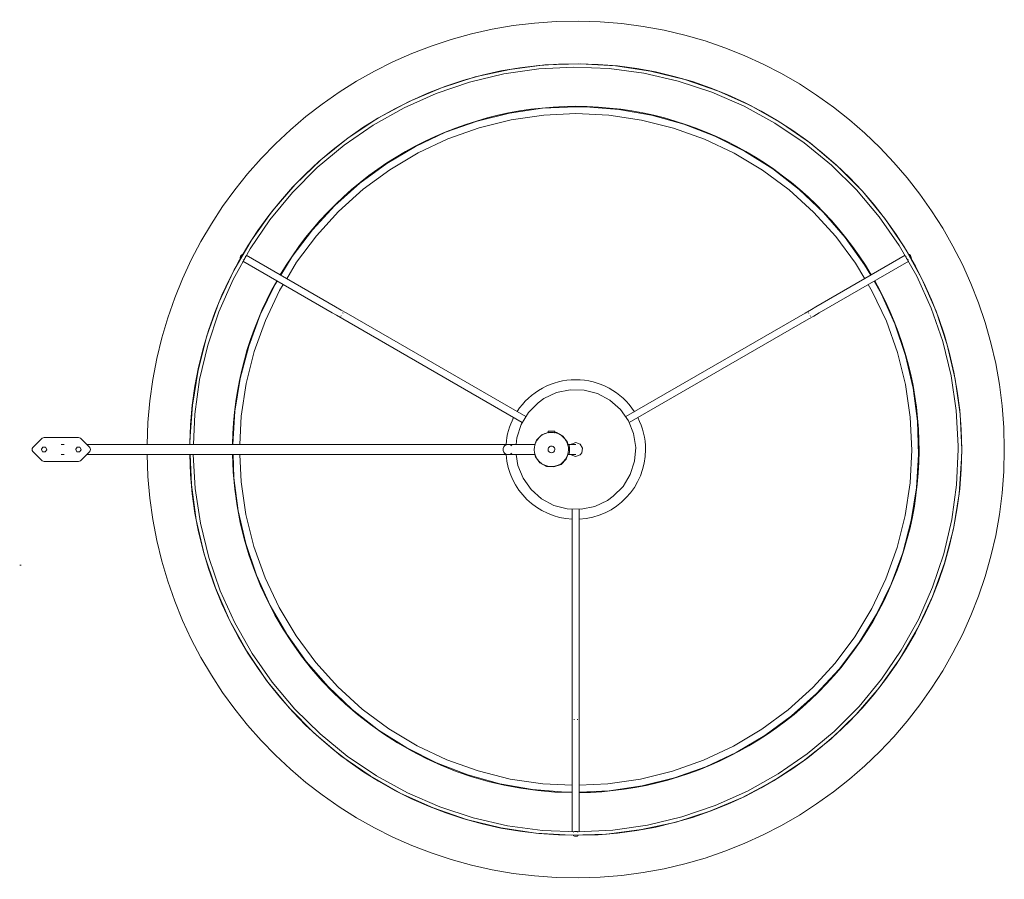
# Model space of a CAD drawing. Header units: millimetres. Extents: x 2217 to 4596, y 810 to 6843.
# Tile 3 of 4: x 2928 to 3502, y 6342 to 6843. Entities that reach past the tile are written whole.
import ezdxf

# ---------------------------------------------------------------- set-up
doc = ezdxf.new("R2010")
doc.units = ezdxf.units.MM
doc.layers.add('E-LITE-EQPM', color=7, linetype='Continuous', lineweight=20)

# ---------------------------------------------------------------- blocks, each defined once
blk = doc.blocks.new('68604_Lamp - 68604-54 CONGA White pendant lamp with plug _Plugged in Ceiling_-562466-Planta_PDF Fixing Holes')
at = {"layer": 'E-LITE-EQPM'}
for p, q in [((79.68, 441.99), (109.8, 494.17)), ((113.28, 492.19), (83.14, 439.99)), ((77.78, 436.7), (77.93, 436.96)), ((15.7, 331.19), (76.14, 435.87)), ((79.61, 433.87), (19.16, 329.17)), ((79.66, 435.95), (79.51, 435.7)), ((-223.09, 302), (-162.77, 302)), ((-157.62, 301), (-157.24, 301)), ((-157.24, 299), (-157.61, 299)), ((-155.7, 302), (-34.82, 302)), ((-162.77, 298), (-223.05, 298)), ((-34.88, 298), (-155.7, 298)), ((-3, 295.32), (-3, 295.89)), ((2.94, 297.34), (3.12, 297.5)), ((3, 295.89), (3, 295.32)), ((9.76, 287.84), (10.74, 287.84)), ((10.74, 285.84), (10.74, 287.84)), ((10.74, 283.84), (9.76, 283.84)), ((10.74, 283.84), (10.74, 285.84)), ((-3, 270.84), (-3, 276.37)), ((3, 276.37), (3, 270.84)), ((19.19, 270.83), (79.64, 166.12)), ((76.18, 164.12), (15.72, 268.85)), ((78.01, 162.96), (77.81, 163.29)), ((79.55, 164.29), (79.73, 163.97)), ((109.86, 105.78), (79.71, 158)), ((83.18, 160), (113.3, 107.83)), ((-6.59, 11.21), (-1.21, 16.59)), ((1.21, 16.59), (6.59, 11.21)), ((-7, 0), (-7, 10)), ((7, 10), (7, 0)), ((-3, 0), (-3, 1.67)), ((3, 0), (3, 1.67)), ((-7, -10), (-7, 0)), ((7, 0), (7, -10)), ((-1.21, -16.59), (-6.59, -11.21)), ((6.59, -11.21), (1.21, -16.59))]:
    blk.add_line(p, q, dxfattribs=at)
at = {"layer": 'E-LITE-EQPM', "flags": 128}
for points in [[(-2.99, 75.07), (-20.61, 75.87), (-41.05, 78.7), (-61.14, 83.39), (-80.72, 89.9), (-99.62, 98.18), (-117.68, 108.15), (-134.76, 119.73), (-150.7, 132.83), (-165.37, 147.33), (-178.66, 163.11), (-190.44, 180.05), (-200.63, 197.99), (-209.13, 216.79), (-215.87, 236.29), (-220.79, 256.33), (-223.87, 276.73), (-225.06, 297.33), (-224.35, 317.95), (-221.77, 338.42), (-217.32, 358.57), (-211.04, 378.22), (-202.99, 397.22), (-193.24, 415.4), (-181.86, 432.61), (-168.95, 448.71), (-154.62, 463.55), (-139, 477.02), (-122.2, 489.01), (-104.38, 499.4), (-85.68, 508.12), (-66.26, 515.1), (-46.29, 520.26), (-25.92, 523.57), (-5.34, 525.01), (0, 525.07)], [(0, 523.07), (-20.52, 522.13), (-40.86, 519.3), (-60.86, 514.61), (-80.34, 508.1), (-99.14, 499.83), (-117.1, 489.86), (-134.07, 478.29), (-149.9, 465.2), (-164.46, 450.71), (-177.63, 434.94), (-189.29, 418.03), (-199.34, 400.12), (-207.71, 381.36), (-214.31, 361.91), (-219.09, 341.93), (-222.02, 321.6), (-223.07, 301.09), (-222.22, 280.57), (-219.49, 260.21), (-214.9, 240.19), (-208.49, 220.68), (-200.31, 201.83), (-190.43, 183.83), (-178.94, 166.8), (-165.93, 150.91), (-151.51, 136.28), (-135.81, 123.03), (-118.96, 111.29), (-101.09, 101.15), (-82.37, 92.7), (-62.96, 86), (-43.01, 81.11), (-22.69, 78.09), (-2.98, 76.98)], [(0, 525.07), (20.61, 524.13), (41.05, 521.3), (61.14, 516.61), (80.72, 510.1), (99.62, 501.82), (117.68, 491.85), (134.76, 480.27), (150.7, 467.17), (165.37, 452.67), (178.66, 436.89), (190.44, 419.95), (200.63, 402.01), (209.13, 383.21), (215.87, 363.71), (220.79, 343.67), (223.87, 323.27), (225.06, 302.67), (224.35, 282.05), (221.77, 261.58), (217.32, 241.43), (211.04, 221.78), (202.99, 202.78), (193.24, 184.6), (181.86, 167.39), (168.95, 151.29), (154.62, 136.45), (139, 122.98), (122.2, 110.99), (104.38, 100.6), (85.68, 91.88), (66.26, 84.9), (46.29, 79.74), (25.92, 76.43), (5.34, 74.99), (2.95, 74.96)], [(2.94, 77.06), (20.52, 77.87), (40.86, 80.7), (60.86, 85.39), (80.34, 91.9), (99.14, 100.17), (117.1, 110.14), (134.07, 121.71), (149.9, 134.8), (164.46, 149.29), (177.63, 165.06), (189.29, 181.97), (199.34, 199.88), (207.71, 218.64), (214.31, 238.09), (219.09, 258.07), (222.02, 278.4), (223.07, 298.91), (222.22, 319.43), (219.49, 339.79), (214.9, 359.81), (208.49, 379.32), (200.31, 398.17), (190.43, 416.17), (178.94, 433.2), (165.93, 449.09), (151.51, 463.72), (135.81, 476.97), (118.96, 488.71), (101.09, 498.85), (82.37, 507.3), (62.96, 514), (43.01, 518.89), (22.69, 521.91), (2.18, 523.06), (0, 523.07)], [(-199.9, 302), (-199.05, 319.43), (-196.22, 338.67), (-191.54, 357.54), (-185.04, 375.87), (-176.8, 393.49), (-166.88, 410.22), (-155.39, 425.91), (-142.42, 440.4), (-128.11, 453.57), (-112.59, 465.29), (-96.01, 475.44), (-78.51, 483.94), (-60.27, 490.7), (-41.47, 495.65), (-22.27, 498.75), (-2.86, 499.97), (16.58, 499.31), (35.86, 496.75), (54.8, 492.34), (73.22, 486.11), (90.95, 478.12), (98.15, 473.99)], [(96.18, 470.57), (92.21, 472.95), (74.8, 481.16), (56.66, 487.62), (37.98, 492.28), (18.93, 495.08), (-0.3, 495.99), (-19.52, 495.02), (-38.56, 492.16), (-57.23, 487.45), (-75.35, 480.93), (-92.73, 472.67), (-109.23, 462.74), (-124.67, 451.24), (-138.9, 438.27), (-151.8, 423.98), (-163.23, 408.49), (-173.09, 391.95), (-181.27, 374.53), (-187.71, 356.38), (-192.34, 337.69), (-195.11, 318.64), (-195.9, 302)], [(101.62, 472), (107.82, 468.44), (123.67, 457.17), (138.35, 444.42), (151.73, 430.3), (163.66, 414.94), (174.05, 398.5), (182.8, 381.13), (189.81, 362.99), (195.04, 344.26), (198.41, 325.11), (199.91, 305.72), (199.99, 300)], [(195.99, 300), (195.05, 319.23), (192.22, 338.27), (187.54, 356.95), (181.05, 375.07), (172.81, 392.47), (162.9, 408.98), (151.42, 424.44), (138.48, 438.69), (124.21, 451.61), (108.73, 463.07), (99.61, 468.52)], [(79.68, 441.99), (77.86, 438.84), (76.14, 435.87)], [(79.61, 433.87), (81.71, 437.52), (83.14, 439.99)], [(-27.31, 321.89), (-21.53, 327.59), (-14.59, 331.81), (-6.87, 334.32), (1.22, 334.98), (9.25, 333.76), (16.78, 330.71), (23.41, 326.02), (28.77, 319.93), (32.59, 312.76), (34.65, 304.9), (34.85, 296.79), (33.17, 288.84), (29.71, 281.5), (27.31, 278.11)], [(-2.96, 265.29), (-9.25, 266.24), (-16.78, 269.29), (-23.41, 273.98), (-28.77, 280.07), (-32.59, 287.24), (-34.65, 295.1), (-34.85, 303.21), (-33.17, 311.16), (-29.71, 318.5), (-27.31, 321.89)], [(-155.7, 302), (-159.92, 302), (-162.77, 302)], [(-3.12, 302.5), (-4, 299.95), (-3.06, 297.42), (-2.94, 297.35)], [(3.12, 297.5), (4, 300.05), (3.06, 302.58), (0.73, 303.93), (-1.94, 303.5), (-3.12, 302.5)], [(-3, 295.89), (-3, 298.64), (-3, 299.96), (-3, 300.01)], [(3, 300.01), (3, 299.09), (3, 296.6), (3, 295.89)], [(99.64, 131.49), (109.23, 137.26), (124.67, 148.76), (138.9, 161.73), (151.8, 176.02), (163.23, 191.51), (173.09, 208.05), (181.27, 225.47), (187.71, 243.62), (192.34, 262.31), (195.11, 281.36), (195.99, 300)], [(199.99, 300), (199.05, 280.57), (196.22, 261.33), (191.54, 242.46), (185.04, 224.13), (176.8, 206.51), (166.88, 189.78), (155.39, 174.09), (142.42, 159.6), (128.11, 146.43), (112.59, 134.71), (101.65, 128.01)], [(-2.98, 100.23), (-16.58, 100.69), (-35.86, 103.25), (-54.8, 107.66), (-73.22, 113.89), (-90.95, 121.88), (-107.82, 131.56), (-123.67, 142.83), (-138.35, 155.58), (-151.73, 169.7), (-163.66, 185.06), (-174.05, 201.5), (-182.8, 218.87), (-189.81, 237.01), (-195.04, 255.74), (-198.41, 274.89), (-199.91, 294.28), (-199.97, 298)], [(-195.9, 298), (-195.05, 280.77), (-192.22, 261.73), (-187.54, 243.05), (-181.05, 224.93), (-172.81, 207.53), (-162.9, 191.02), (-151.42, 175.56), (-138.48, 161.31), (-124.21, 148.39), (-108.73, 136.93), (-92.21, 127.05), (-74.8, 118.84), (-56.66, 112.38), (-37.98, 107.72), (-18.93, 104.92), (-2.99, 104.16)], [(-162.77, 298), (-159.13, 298), (-155.7, 298)], [(-3, 276.2), (-4.28, 276.48), (-7.78, 279.11), (-9.88, 282.96), (-10.19, 287.32), (-8.65, 291.43), (-5.54, 294.52), (-2.95, 295.47)], [(2.95, 295.49), (4.28, 295.2), (7.78, 292.58), (9.88, 288.73), (9.94, 287.84)], [(9.99, 283.84), (8.65, 280.26), (5.54, 277.17), (3, 276.23)], [(27.31, 278.11), (21.53, 272.41), (14.59, 268.19), (6.87, 265.68), (2.99, 265.36)], [(-3, 260.62), (-3, 262.28), (-3, 265.48), (-3, 269.65), (-3, 270.84)], [(3, 270.84), (3, 266.54), (3, 263.01), (3, 260.89), (3, 260.62)], [(-2.97, 260.85), (-3, 260.62), (-2.9, 259.84), (-2.6, 259.12), (-2.12, 258.49), (-1.5, 258.02), (-0.78, 257.72), (0, 257.62)], [(-3, 14.81), (-3, 15.02), (-3, 15.24), (-3, 17.67), (-3, 20.32), (-3, 23.23), (-3, 23.52), (-3, 23.82), (-3, 24.12), (-3, 27.21), (-3, 27.54), (-3, 27.87), (-3, 28.2), (-3, 31.54), (-3, 31.9), (-3, 32.27), (-3, 32.64), (-3, 33.02), (-3, 33.39), (-3, 33.77), (-3, 34.15), (-3, 34.54), (-3, 34.93), (-3, 35.32), (-3, 35.72), (-3, 36.12), (-3, 36.52), (-3, 36.92), (-3, 37.33), (-3, 37.75), (-3, 38.16), (-3, 38.58), (-3, 39.01), (-3, 39.43), (-3, 39.86), (-3, 40.3), (-3, 40.74), (-3, 41.18), (-3, 41.62), (-3, 42.07), (-3, 47.13), (-3, 47.63), (-3, 48.13), (-3, 48.64), (-3, 49.15), (-3, 49.67), (-3, 50.19), (-3, 50.72), (-3, 51.25), (-3, 51.79), (-3, 56.44), (-3, 57.03), (-3, 57.63), (-3, 58.23), (-3, 58.83), (-3, 63.86), (-3, 64.53), (-3, 65.2), (-3, 65.89), (-3, 66.58), (-3, 67.28), (-3, 67.98), (-3, 68.7), (-3, 69.42), (-3, 70.16), (-3, 70.9), (-3, 76.54), (-3, 82.41), (-3, 93.78), (-3, 94.88), (-3, 108.62), (-3, 114.55), (-3, 116.02), (-3, 117.51), (-3, 119.02), (-3, 120.55), (-3, 122.09), (-3, 123.65), (-3, 125.23), (-3, 126.81), (-3, 128.4), (-3, 130), (-3, 131.59), (-3, 133.19), (-3, 134.77), (-3, 136.35), (-3, 137.92), (-3, 139.47), (-3, 141.01), (-3, 151.64), (-3, 167.63), (-3, 181.11), (-3, 193.65), (-3, 205.56), (-3, 216.93), (-3, 227.76), (-3, 237.99), (-3, 247.49), (-3, 255.94), (-3, 260.62)], [(-2.12, 262.74), (-2.6, 262.12), (-2.9, 261.39), (-2.94, 261.04)], [(0, 257.62), (0.78, 257.72), (1.5, 258.02), (2.12, 258.49), (2.6, 259.12), (2.9, 259.84), (3, 260.62), (2.96, 260.95)], [(2.94, 261.04), (2.9, 261.39), (2.6, 262.12), (2.12, 262.74)], [(3, 14.81), (3, 15.02), (3, 15.24), (3, 17.67), (3, 20.32), (3, 23.23), (3, 23.52), (3, 23.82), (3, 24.12), (3, 27.21), (3, 27.54), (3, 27.87), (3, 28.2), (3, 31.54), (3, 31.9), (3, 32.27), (3, 32.64), (3, 33.02), (3, 33.39), (3, 33.77), (3, 34.15), (3, 34.54), (3, 34.93), (3, 35.32), (3, 35.72), (3, 36.12), (3, 36.52), (3, 36.92), (3, 37.33), (3, 37.75), (3, 38.16), (3, 38.58), (3, 39.01), (3, 39.43), (3, 39.86), (3, 40.3), (3, 40.74), (3, 41.18), (3, 41.62), (3, 42.07), (3, 47.13), (3, 47.63), (3, 48.13), (3, 48.64), (3, 49.15), (3, 49.67), (3, 50.19), (3, 50.72), (3, 51.25), (3, 51.79), (3, 56.44), (3, 57.03), (3, 57.63), (3, 58.23), (3, 58.83), (3, 63.86), (3, 64.53), (3, 65.2), (3, 65.89), (3, 66.58), (3, 67.28), (3, 67.98), (3, 68.7), (3, 69.42), (3, 70.16), (3, 70.9), (3, 76.54), (3, 82.41), (3, 93.78), (3, 94.88), (3, 108.62), (3, 109.99), (3, 111.38), (3, 112.79), (3, 114.23), (3, 115.7), (3, 117.18), (3, 118.68), (3, 120.21), (3, 121.75), (3, 123.31), (3, 124.88), (3, 126.46), (3, 128.05), (3, 129.65), (3, 131.24), (3, 132.84), (3, 134.43), (3, 136.01), (3, 137.58), (3, 139.13), (3, 140.67), (3, 151.95), (3, 167.85), (3, 181.31), (3, 193.84), (3, 205.74), (3, 217.1), (3, 227.93), (3, 238.15), (3, 247.63), (3, 256.06), (3, 260.62)], [(76.18, 164.12), (78.29, 160.47), (79.71, 158)], [(83.18, 160), (81.36, 163.15), (79.64, 166.12)], [(3, 104.14), (19.52, 104.98), (38.56, 107.84), (57.23, 112.55), (75.35, 119.07), (92.73, 127.33), (96.21, 129.43)], [(98.24, 125.92), (96.01, 124.56), (78.51, 116.06), (60.27, 109.3), (41.47, 104.35), (22.27, 101.25), (2.99, 100.03)], [(0, 8.4), (-1.35, 9.14), (-1.45, 10.67), (-0.23, 11.58), (0, 11.6)], [(0, 11.6), (1.35, 10.86), (1.45, 9.33), (0.23, 8.42), (0, 8.4)], [(0, -11.6), (-1.35, -10.86), (-1.45, -9.33), (-0.23, -8.42), (0, -8.4)], [(0, -8.4), (1.35, -9.14), (1.45, -10.67), (0.23, -11.58), (0, -11.6)]]:
    blk.add_lwpolyline(points, dxfattribs=at)
at = {"layer": 'E-LITE-EQPM'}
for centre, radius, start, end in [((0, 300), 249.93, 90, 269.31745), ((0, 300), 249.93, 270.68306, 90), ((0, 300), 225.07, 90, 269.23866), ((0, 300), 225.07, 270.75155, 90), ((0, 300), 200.2, 60.57077, 179.42699), ((0, 300), 200.2, 0, 59.42476), ((0, 300), 40.71, 90, 177.17861), ((0, 300), 40.71, 62.81843, 90), ((0, 300), 40.71, 302.87875, 57.16753), ((0, 300), 200.2, 300.58298, 0), ((0, 300), 200.2, 180.57301, 269.14753), ((0, 300), 40.71, 182.82948, 265.84679), ((0, 285.84), 10, 90, 270), ((0, 285.84), 10, 270, 90), ((0, 285.84), 2, 90, 270), ((0, 285.84), 2, 90, 270), ((0, 285.84), 2, 270, 90), ((0, 285.84), 2, 270, 90), ((0, 300), 40.71, 274.22707, 297.22783), ((0, 300), 200.2, 270.85505, 299.43697), ((0, 15), 2, 52.84052, 127.15948), ((-5, 10), 2, 142.84052, 180), ((5, 10), 2, 0, 37.15948), ((-5, -10), 2, 180, 217.15948), ((5, -10), 2, 322.84052, 360), ((0, -15), 2, 232.84052, 307.15948)]:
    blk.add_arc(centre, radius, start, end, dxfattribs=at)
for centre, major_axis, start_param, end_param in [((112.11, 494.17), (-1.73, 1), 0.778865, 2.356194), ((112.11, 494.17), (-1.73, 1), 3.857726, 5.567094), ((-224.17, 300), (0, 2), 0.785398, 2.356194), ((-224.17, 300), (0, 2), 3.926991, 5.497787), ((112.15, 105.83), (1.73, 1), 0.856589, 2.356194), ((112.15, 105.83), (1.73, 1), 3.804107, 5.594506)]:
    blk.add_ellipse(centre, major_axis=major_axis, ratio=0.707107, start_param=start_param, end_param=end_param, dxfattribs=at)
for points, knots in [([(-4.36, 294.85), (-4.36, 294.85), (-4.28, 294.88), (-3.87, 295.08), (-3.32, 295.29), (-2.9, 295.42)], [0, 0, 0, 0, 0.1428571, 0.2857143, 0.5380217, 0.5380217, 0.5380217, 0.5380217]), ([(0, 296.34), (-0.53, 296.34), (-1.58, 296.3), (-2.6, 296.15), (-3.02, 295.97), (-3.01, 295.86), (-2.95, 295.8)], [-1, -1, -1, -1, -0.8333333, -0.6666667, -0.5555556, -0.4444444, -0.4444444, -0.4444444, -0.4444444]), ([(2.9, 295.42), (3.08, 295.36), (3.42, 295.25), (3.76, 295.11), (3.98, 295.02), (4.11, 294.96), (4.22, 294.91), (4.32, 294.86), (4.36, 294.85), (4.36, 294.85)], [0.4621192, 0.4621192, 0.4621192, 0.4621192, 0.5714286, 0.6785714, 0.7321429, 0.7857143, 0.8392857, 0.8928571, 1, 1, 1, 1]), ([(9.92, 287.13), (9.93, 287.04), (9.95, 286.85), (9.98, 286.53), (10, 286.17), (10, 285.9), (10, 285.76)], [0.2777778, 0.2777778, 0.2777778, 0.2777778, 0.3333333, 0.3888889, 0.4444444, 0.5138889, 0.5138889, 0.5138889, 0.5138889]), ([(9.9, 284.42), (9.89, 284.36), (9.87, 284.21), (9.82, 283.94), (9.8, 283.85), (9.8, 283.84)], [0.7531909, 0.7531909, 0.7531909, 0.7531909, 0.7916667, 0.8611111, 1, 1, 1, 1]), ([(10, 285.76), (10, 285.68), (10, 285.54), (9.99, 285.26), (9.96, 284.91), (9.93, 284.67), (9.92, 284.56)], [0.5138889, 0.5138889, 0.5138889, 0.5138889, 0.5486111, 0.5833333, 0.6527778, 0.7222222, 0.7222222, 0.7222222, 0.7222222]), ([(-2.5, 276.16), (-2.84, 276.25), (-3.32, 276.4), (-3.76, 276.57), (-3.98, 276.66), (-4.11, 276.72), (-4.22, 276.77), (-4.32, 276.82), (-4.36, 276.84), (-4.36, 276.84)], [0.3874322, 0.3874322, 0.3874322, 0.3874322, 0.5714286, 0.6785714, 0.7321429, 0.7857143, 0.8392857, 0.8928571, 1, 1, 1, 1]), ([(4.36, 276.84), (4.36, 276.84), (4.28, 276.8), (3.84, 276.6), (3.17, 276.34), (2.58, 276.18), (2.5, 276.16)], [0, 0, 0, 0, 0.1428571, 0.2857143, 0.5714286, 0.6125678, 0.6125678, 0.6125678, 0.6125678])]:
    blk.add_open_spline(points, degree=3, knots=knots, dxfattribs=at)
for points in [[(2.95, 295.8), (3.01, 295.86), (3.02, 295.98), (2.66, 296.13), (1.98, 296.25), (1.05, 296.32), (0.35, 296.34), (0, 296.34)], [(9.8, 287.84), (9.8, 287.84), (9.81, 287.82), (9.82, 287.73), (9.85, 287.58), (9.87, 287.45), (9.89, 287.38)], [(-2.96, 260.1), (-3, 260.38), (-3.01, 260.67), (-2.98, 260.95)], [(0, 257.62), (-0.35, 257.62), (-1.05, 257.74), (-1.97, 258.27), (-2.65, 259.09), (-2.89, 259.76), (-2.96, 260.1)], [(2.95, 261.14), (3.01, 260.79), (3.01, 260.09), (2.65, 259.09), (1.97, 258.27), (1.05, 257.74), (0.35, 257.62), (0, 257.62)]]:
    blk.add_open_spline(points, degree=3, dxfattribs=at)

msp = doc.modelspace()

# ---------------------------------------------------------------- linework, layer by layer
at = {"layer": 'E-LITE-EQPM'}
msp.add_line((2928.12, 6524.95), (2928.95, 6524.95), dxfattribs=at)

# ---------------------------------------------------------------- block references
at = {"layer": 'E-LITE-EQPM', "extrusion": (0, 0, -1), "rotation": 89.99999999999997}
msp.add_blockref('68604_Lamp - 68604-54 CONGA White pendant lamp with plug _Plugged in Ceiling_-562466-Planta_PDF Fixing Holes', (-2952.37, 6592.34), dxfattribs=at)

doc.saveas('drawing.dxf')
